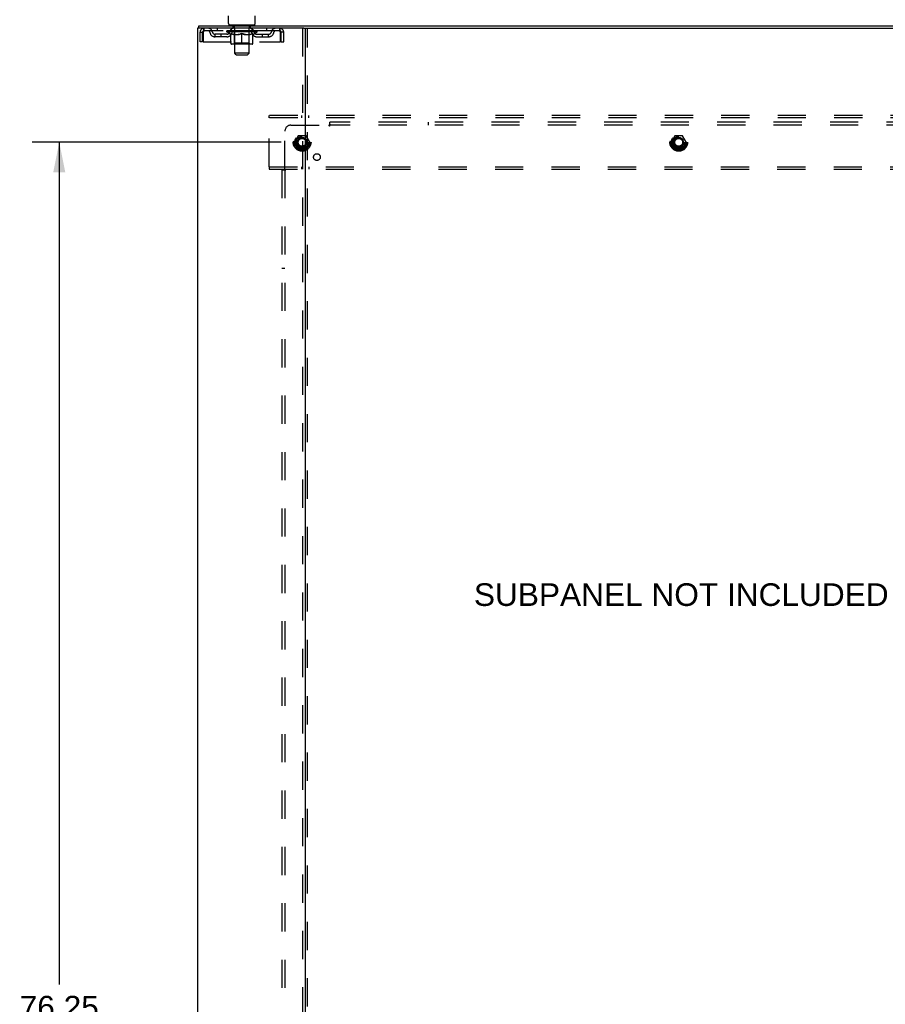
# Model space of a CAD drawing. Header units: inches. Extents: x 0 to 215, y 0 to 139.
# Tile 110 of 112: x 159 to 195, y 51 to 93. Entities that reach past the tile are written whole.
import ezdxf

# ---------------------------------------------------------------- set-up
doc = ezdxf.new("R2010")
doc.units = ezdxf.units.IN
doc.header["$LTSCALE"] = 11.804375
doc.header["$MEASUREMENT"] = 0
doc.linetypes.add('DOT', pattern=[0.2, 0.1, -0.1])
doc.linetypes.add('HIDDEN', pattern=[0.2, 0.1, -0.1])
doc.layers.get('0').update_dxf_attribs({"linetype": 'CONTINUOUS'})
for name, color, linetype in [('DEFAULT_2', 8, 'HIDDEN'), ('DIMENSIONS', 7, 'CONTINUOUS'), ('SUBPANEL', 7, 'CONTINUOUS')]:
    doc.layers.add(name, color=color, linetype=linetype)
doc.styles.get("Standard").update_dxf_attribs({"font": 'arial.ttf'})
doc.dimstyles.new('DIMSTYLE_1', dxfattribs={"dimtxt": 0.946875, "dimasz": 1.2625, "dimexe": 0.09, "dimexo": 0.07, "dimgap": 0.0375, "dimtad": 0, "dimtih": 1, "dimtoh": 1, "dimzin": 4, "dimdsep": 46, "dimtxsty": 'Standard', "dimblk": '_FILLED', "dimblk1": '_FILLED', "dimblk2": '_FILLED', "dimcen": 0.09, "dimadec": 3, "dimazin": 1, "dimtfac": 1, "dimtdec": 3, "dimtofl": 0, "dimtmove": 0, "dimatfit": 3, "dimldrblk": '_FILLED', "dimfxl": 0, "dimtolj": 1, "dimtzin": 4, "dimarcsym": 0})

# ---------------------------------------------------------------- blocks, each defined once
blk = doc.blocks.new('_FILLED')
at = {"color": 0, "linetype": 'ByBlock'}
blk.add_solid([(0, 0), (-1, 0.2), (-1, -0.2)], dxfattribs=at)
blk = doc.blocks.new('*D4')
at = {"layer": 'DIMENSIONS', "color": 2, "linetype": 'Continuous'}
for p, q in [((169.824, 87.384), (159.414, 87.384)), ((160.55, 87.384), (160.55, 52.137)), ((160.55, 11.134), (160.55, 50.243)), ((169.824, 11.134), (159.414, 11.134))]:
    blk.add_line(p, q, dxfattribs=at)
at = {"layer": 'DIMENSIONS', "color": 2, "linetype": 'Continuous', "xscale": 1.2625, "yscale": 1.2625, "zscale": 1.2625}
for p, rotation in [((160.55, 87.384), 90), ((160.55, 11.134), 270)]:
    blk.add_blockref('_FILLED', p, dxfattribs=dict(at, rotation=rotation))
at = {"layer": 'DIMENSIONS', "color": 2, "linetype": 'Continuous', "insert": (160.55, 51.663), "char_height": 0.9469, "width": 3.30878, "attachment_point": 2, "line_spacing_factor": 0.9}
blk.add_mtext('76.25', dxfattribs=at)

msp = doc.modelspace()

# ---------------------------------------------------------------- linework, layer by layer
at = {"color": 7, "linetype": 'Continuous'}
for p, q in [((167.624, 92.358), (167.624, 92.672)), ((168.749, 92.358), (168.749, 92.672)), ((166.384, 92.155), (166.384, 92.259)), ((167.686, 92.289), (167.686, 92.259)), ((168.686, 92.289), (167.686, 92.289)), ((168.686, 92.289), (168.686, 92.259)), ((170.773, 92.155), (202.141, 92.155))]:
    msp.add_line(p, q, dxfattribs=at)
at = {"color": 3, "linetype": 'Continuous'}
for p, q in [((166.332, 92.155), (166.332, 6.363)), ((170.773, 92.155), (166.332, 92.155)), ((166.384, 92.259), (206.53, 92.259)), ((170.832, 92.155), (170.832, 6.363))]:
    msp.add_line(p, q, dxfattribs=at)
at = {"color": 7, "linetype": 'Continuous'}
for centre, start, end in [((167.693, 92.358), 180, 265), ((168.68, 92.358), 275, 360)]:
    msp.add_arc(centre, 0.069, start, end, dxfattribs=at)
at = {"layer": 'DEFAULT_2', "color": 8, "linetype": 'HIDDEN'}
for p, q in [((166.436, 91.592), (166.436, 91.988)), ((166.436, 91.988), (166.54, 91.988)), ((166.54, 91.592), (166.54, 91.988)), ((166.57, 91.988), (166.57, 91.592)), ((166.603, 92.155), (166.603, 92.051)), ((169.769, 92.051), (166.603, 92.051)), ((167.072, 91.8), (167.072, 91.904)), ((167.555, 91.904), (167.072, 91.904)), ((167.155, 92.155), (167.155, 92.051)), ((167.322, 91.8), (167.322, 91.904)), ((167.553, 92.004), (167.553, 92.051)), ((167.712, 91.892), (167.553, 92.004)), ((168.82, 92.004), (167.553, 92.004)), ((167.563, 92.044), (167.563, 92.051)), ((167.571, 92.041), (167.571, 92.044)), ((167.571, 92.041), (168.801, 92.041)), ((167.58, 92.041), (167.58, 92.044)), ((167.581, 92.041), (167.581, 92.044)), ((167.591, 92.044), (167.591, 92.051)), ((167.607, 92.041), (167.607, 92.044)), ((167.609, 92.041), (167.609, 92.044)), ((167.638, 92.044), (167.638, 92.051)), ((167.652, 92.041), (167.652, 92.044)), ((167.655, 92.041), (167.655, 92.044)), ((167.859, 92.044), (167.658, 92.044)), ((167.701, 92.044), (167.701, 92.051)), ((167.703, 92.041), (167.703, 92.044)), ((167.703, 92.041), (167.703, 92.044)), ((167.706, 92.041), (167.706, 92.044)), ((167.712, 91.892), (167.723, 91.892)), ((167.713, 92.041), (167.713, 92.044)), ((167.714, 92.041), (167.714, 92.044)), ((167.717, 92.041), (167.717, 92.044)), ((167.72, 92.041), (167.72, 92.045)), ((167.723, 91.529), (167.723, 91.936)), ((167.725, 92.041), (167.725, 92.044)), ((167.739, 92.041), (167.739, 92.044)), ((167.749, 92.051), (167.749, 92.155)), ((167.757, 92.041), (167.757, 92.046)), ((167.757, 92.041), (167.757, 92.044)), ((167.778, 92.041), (167.778, 92.044)), ((167.778, 92.041), (167.778, 92.044)), ((167.779, 92.044), (167.779, 92.051)), ((167.783, 92.289), (167.783, 92.259)), ((167.789, 92.041), (167.789, 92.044)), ((167.793, 92.041), (167.793, 92.044)), ((167.802, 92.041), (167.802, 92.044)), ((167.814, 92.041), (167.814, 92.048)), ((167.821, 92.199), (167.821, 92.279)), ((167.829, 92.041), (167.829, 92.044)), ((167.891, 92.189), (167.831, 92.189)), ((167.832, 92.041), (167.832, 92.044)), ((167.859, 92.041), (167.859, 92.044)), ((167.926, 92.044), (167.864, 92.044)), ((167.865, 91.892), (168.045, 91.892)), ((167.87, 92.044), (167.87, 92.051)), ((167.874, 91.532), (167.874, 92.001)), ((167.876, 92.041), (167.876, 92.044)), ((167.881, 92.041), (167.881, 92.044)), ((167.886, 91.108), (167.886, 92.179)), ((167.887, 92.041), (167.887, 92.049)), ((167.891, 92.041), (167.891, 92.044)), ((167.902, 92.041), (167.902, 92.044)), ((167.926, 92.041), (167.926, 92.044)), ((168.001, 92.044), (167.942, 92.044)), ((167.962, 92.041), (167.962, 92.044)), ((167.97, 92.044), (167.97, 92.051)), ((167.973, 92.041), (167.973, 92.044)), ((167.976, 92.041), (167.976, 92.05)), ((167.979, 92.041), (167.979, 92.044)), ((167.986, 92.041), (167.986, 92.044)), ((168.001, 92.041), (168.001, 92.044)), ((168.082, 92.044), (168.027, 92.044)), ((168.04, 92.041), (168.04, 92.044)), ((168.072, 92.044), (168.149, 92.048)), ((168.076, 92.044), (168.076, 92.051)), ((168.077, 92.05), (168.076, 92.051)), ((168.077, 92.044), (168.077, 92.05)), ((168.077, 92.041), (168.077, 92.044)), ((168.081, 92.041), (168.081, 92.044)), ((168.082, 92.041), (168.082, 92.044)), ((168.082, 92.041), (168.082, 92.044)), ((168.117, 92.044), (168.182, 92.044)), ((168.123, 92.041), (168.123, 92.044)), ((168.128, 92.044), (168.128, 92.047)), ((168.149, 92.044), (168.149, 92.048)), ((168.165, 92.041), (168.165, 92.044)), ((168.184, 92.044), (168.184, 92.044)), ((168.184, 92.041), (168.184, 92.044)), ((168.184, 92.041), (168.184, 92.044)), ((168.186, 92.044), (168.186, 92.051)), ((168.186, 92.051), (168.301, 92.044)), ((168.186, 91.492), (168.186, 91.936)), ((168.189, 92.041), (168.189, 92.044)), ((168.189, 92.041), (168.189, 92.044)), ((168.189, 92.044), (168.189, 92.044)), ((168.207, 92.041), (168.207, 92.044)), ((168.207, 92.044), (168.255, 92.044)), ((168.25, 92.041), (168.25, 92.044)), ((168.29, 92.041), (168.29, 92.044)), ((168.291, 92.041), (168.291, 92.044)), ((168.291, 92.044), (168.345, 92.044)), ((168.292, 92.041), (168.292, 92.044)), ((168.296, 92.044), (168.296, 92.051)), ((168.296, 92.05), (168.296, 92.051)), ((168.296, 92.044), (168.296, 92.05)), ((168.296, 92.041), (168.296, 92.044)), ((168.328, 91.892), (168.507, 91.892)), ((168.332, 92.041), (168.332, 92.044)), ((168.371, 92.041), (168.371, 92.044)), ((168.371, 92.044), (168.43, 92.044)), ((168.387, 92.041), (168.387, 92.044)), ((168.394, 92.041), (168.394, 92.044)), ((168.397, 92.041), (168.397, 92.05)), ((168.399, 92.041), (168.399, 92.044)), ((168.403, 92.044), (168.403, 92.051)), ((168.41, 92.041), (168.41, 92.044)), ((168.446, 92.041), (168.446, 92.044)), ((168.446, 92.044), (168.508, 92.044)), ((168.47, 92.041), (168.47, 92.044)), ((168.541, 92.189), (168.481, 92.189)), ((168.481, 92.041), (168.481, 92.044)), ((168.485, 92.041), (168.485, 92.049)), ((168.486, 91.108), (168.486, 92.179)), ((168.491, 92.041), (168.491, 92.044)), ((168.496, 92.041), (168.496, 92.044)), ((168.499, 91.532), (168.499, 92.001)), ((168.503, 92.044), (168.503, 92.051)), ((168.513, 92.041), (168.513, 92.044)), ((168.513, 92.044), (168.715, 92.044)), ((168.54, 92.041), (168.54, 92.044)), ((168.544, 92.041), (168.544, 92.044)), ((168.551, 92.199), (168.551, 92.279)), ((168.559, 92.041), (168.559, 92.048)), ((168.57, 92.041), (168.57, 92.044)), ((168.58, 92.041), (168.58, 92.044)), ((168.584, 92.041), (168.584, 92.044)), ((168.589, 92.289), (168.589, 92.259)), ((168.593, 92.044), (168.593, 92.051)), ((168.595, 92.041), (168.595, 92.044)), ((168.595, 92.041), (168.595, 92.044)), ((168.615, 92.041), (168.615, 92.046)), ((168.616, 92.041), (168.616, 92.044)), ((168.624, 92.051), (168.624, 92.155)), ((168.634, 92.041), (168.634, 92.044)), ((168.648, 92.041), (168.648, 92.044)), ((168.65, 91.529), (168.65, 91.936)), ((168.65, 91.892), (168.66, 91.892)), ((168.652, 92.041), (168.652, 92.045)), ((168.656, 92.041), (168.656, 92.044)), ((168.659, 92.041), (168.659, 92.044)), ((168.659, 92.041), (168.659, 92.044)), ((168.66, 91.892), (168.82, 92.004)), ((168.666, 92.041), (168.666, 92.044)), ((168.669, 92.041), (168.669, 92.044)), ((168.67, 92.041), (168.67, 92.044)), ((168.671, 92.044), (168.671, 92.051)), ((168.718, 92.041), (168.718, 92.044)), ((168.72, 92.041), (168.72, 92.044)), ((168.735, 92.044), (168.735, 92.051)), ((168.763, 92.041), (168.763, 92.044)), ((168.765, 92.041), (168.765, 92.044)), ((168.781, 92.044), (168.781, 92.051)), ((168.791, 92.041), (168.791, 92.044)), ((168.792, 92.041), (168.792, 92.044)), ((168.801, 92.041), (168.801, 92.044)), ((168.81, 92.044), (168.81, 92.051)), ((168.818, 91.904), (169.301, 91.904)), ((168.82, 92.004), (168.82, 92.051)), ((169.051, 91.8), (169.051, 91.904)), ((169.218, 92.155), (169.218, 92.051)), ((169.301, 91.8), (169.301, 91.904)), ((169.769, 92.051), (169.769, 92.155)), ((169.802, 91.592), (169.802, 91.988)), ((169.832, 91.592), (169.832, 91.988)), ((169.936, 91.988), (169.832, 91.988)), ((169.936, 91.592), (169.936, 91.988)), ((170.728, 92.155), (170.728, 6.363)), ((170.936, 6.363), (170.936, 92.155)), ((166.54, 91.592), (166.436, 91.592)), ((166.57, 91.592), (169.802, 91.592)), ((167.555, 91.8), (167.072, 91.8)), ((168.613, 91.492), (167.76, 91.492)), ((167.874, 91.532), (167.834, 91.492)), ((168.499, 91.532), (167.874, 91.532)), ((168.499, 91.532), (168.539, 91.492)), ((168.818, 91.8), (169.301, 91.8)), ((169.832, 91.592), (169.936, 91.592)), ((167.955, 91.039), (167.886, 91.108)), ((168.486, 91.108), (167.886, 91.108)), ((168.417, 91.039), (168.486, 91.108)), ((167.955, 91.039), (168.417, 91.039)), ((169.332, 88.405), (169.332, 88.509)), ((203.582, 88.509), (169.332, 88.509)), ((169.332, 86.363), (169.332, 88.405)), ((203.582, 88.405), (169.332, 88.405)), ((170.682, 88.509), (170.682, 88.405)), ((170.982, 88.405), (170.982, 88.509)), ((170.544, 87.656), (170.39, 87.389)), ((170.39, 87.379), (170.544, 87.111)), ((170.862, 87.661), (170.553, 87.661)), ((171.025, 87.389), (170.87, 87.656)), ((170.87, 87.111), (171.025, 87.379)), ((186.294, 87.656), (186.14, 87.389)), ((186.14, 87.379), (186.294, 87.111)), ((186.612, 87.661), (186.303, 87.661)), ((186.775, 87.389), (186.62, 87.656)), ((186.62, 87.111), (186.775, 87.379)), ((170.862, 87.106), (170.553, 87.106)), ((186.612, 87.106), (186.303, 87.106)), ((169.332, 86.363), (169.332, 86.259)), ((169.332, 86.363), (203.582, 86.363)), ((169.332, 86.259), (203.582, 86.259)), ((170.682, 86.363), (170.682, 86.259)), ((170.982, 86.363), (170.982, 86.259))]:
    msp.add_line(p, q, dxfattribs=at)
for points in [[(166.603, 92.155), (166.601, 92.154), (166.599, 92.15), (166.596, 92.145), (166.594, 92.138), (166.592, 92.129), (166.589, 92.118), (166.587, 92.106), (166.584, 92.092), (166.582, 92.076), (166.58, 92.06), (166.577, 92.043), (166.575, 92.025), (166.573, 92.006), (166.57, 91.988)], [(166.603, 92.051), (166.601, 92.05), (166.599, 92.049), (166.596, 92.047), (166.594, 92.044), (166.592, 92.041), (166.589, 92.037), (166.587, 92.032), (166.584, 92.027), (166.582, 92.021), (166.58, 92.015), (166.577, 92.008), (166.575, 92.002), (166.573, 91.995), (166.57, 91.988)], [(167.873, 91.892), (167.848, 91.897), (167.823, 91.902), (167.799, 91.909), (167.774, 91.917), (167.748, 91.926), (167.723, 91.936)], [(167.723, 91.935), (167.747, 91.925), (167.771, 91.917), (167.795, 91.909), (167.819, 91.903), (167.842, 91.897), (167.865, 91.892)], [(168.186, 91.936), (168.16, 91.926), (168.135, 91.917), (168.11, 91.909), (168.085, 91.902), (168.06, 91.897), (168.035, 91.892)], [(168.045, 91.892), (168.068, 91.897), (168.092, 91.903), (168.115, 91.909), (168.138, 91.917), (168.162, 91.925), (168.186, 91.934)], [(168.337, 91.892), (168.312, 91.897), (168.288, 91.903), (168.263, 91.909), (168.238, 91.917), (168.212, 91.926), (168.186, 91.936)], [(168.186, 91.934), (168.211, 91.925), (168.235, 91.916), (168.258, 91.909), (168.281, 91.902), (168.305, 91.897), (168.328, 91.892)], [(168.65, 91.936), (168.624, 91.926), (168.599, 91.917), (168.574, 91.909), (168.549, 91.902), (168.524, 91.897), (168.5, 91.892)], [(168.507, 91.892), (168.531, 91.897), (168.554, 91.903), (168.578, 91.909), (168.602, 91.917), (168.626, 91.925), (168.65, 91.935)], [(169.802, 91.988), (169.8, 92.006), (169.798, 92.025), (169.795, 92.043), (169.793, 92.06), (169.791, 92.076), (169.788, 92.092), (169.786, 92.106), (169.783, 92.118), (169.781, 92.129), (169.779, 92.138), (169.776, 92.145), (169.774, 92.15), (169.772, 92.154), (169.769, 92.155)], [(169.802, 91.988), (169.8, 91.995), (169.798, 92.002), (169.795, 92.008), (169.793, 92.015), (169.791, 92.021), (169.788, 92.027), (169.786, 92.032), (169.783, 92.037), (169.781, 92.041), (169.779, 92.044), (169.776, 92.047), (169.774, 92.049), (169.772, 92.05), (169.769, 92.051)]]:
    msp.add_lwpolyline(points, dxfattribs=at)
for centre, radius in [((170.707, 87.384), 0.372), ((170.707, 87.384), 0.356), ((170.707, 87.384), 0.312), ((170.707, 87.384), 0.204), ((170.707, 87.384), 0.188), ((170.707, 87.384), 0.183), ((170.707, 87.384), 0.165), ((186.457, 87.384), 0.372), ((186.457, 87.384), 0.356), ((186.457, 87.384), 0.312), ((186.457, 87.384), 0.204), ((186.457, 87.384), 0.188), ((186.457, 87.384), 0.183), ((186.457, 87.384), 0.165)]:
    msp.add_circle(centre, radius, dxfattribs=at)
at = {"layer": 'DEFAULT_2', "color": 8, "linetype": 'DOT'}
for centre in [(170.707, 87.384), (186.457, 87.384)]:
    msp.add_circle(centre, 0.17, dxfattribs=at)
at = {"layer": 'DEFAULT_2', "color": 8, "linetype": 'HIDDEN'}
for centre, radius, start, end in [((166.603, 91.988), 0.167, 90, 180), ((166.603, 91.988), 0.063, 90, 180), ((166.783, 91.988), 0.167, 8.0716, 90), ((166.783, 91.988), 0.0625, 7.9863, 90), ((167.072, 92.029), 0.229, 187.9863, 270), ((167.072, 92.029), 0.125, 188.0716, 270), ((167.555, 92.029), 0.125, 270, 351.9284), ((167.555, 92.029), 0.229, 270, 352.0137), ((167.844, 91.988), 0.167, 90, 171.9284), ((167.693, 92.358), 0.069, 265, 270), ((167.843, 91.988), 0.0625, 90, 172.0137), ((167.811, 92.279), 0.01, 0, 90), ((167.831, 92.199), 0.01, 180, 270), ((167.834, 92.001), 0.0398, 0, 90), ((167.876, 92.179), 0.01, 0, 90), ((168.496, 92.179), 0.01, 90, 180), ((168.539, 92.001), 0.0398, 90, 180), ((168.529, 91.988), 0.167, 8.0716, 90), ((168.529, 91.988), 0.0625, 7.9863, 90), ((168.541, 92.199), 0.01, 270, 360), ((168.561, 92.279), 0.01, 90, 180), ((168.818, 92.029), 0.229, 187.9863, 270), ((168.68, 92.358), 0.069, 270, 275), ((168.818, 92.029), 0.125, 188.0716, 270), ((169.301, 92.029), 0.125, 270, 351.9284), ((169.301, 92.029), 0.229, 270, 352.0137), ((169.59, 91.988), 0.167, 90, 171.9284), ((169.59, 91.988), 0.0625, 90, 172.0137), ((169.769, 91.988), 0.167, 0, 90), ((169.769, 91.988), 0.063, 0, 90), ((167.76, 91.529), 0.0371, 180, 270), ((168.613, 91.529), 0.0371, 270, 360), ((170.398, 87.384), 0.01, 150.0127, 209.9883), ((170.553, 87.651), 0.01, 90.0124, 149.9892), ((170.862, 87.651), 0.01, 30.012, 89.9887), ((171.016, 87.384), 0.01, 330.0127, 29.9883), ((186.148, 87.384), 0.01, 150.0127, 209.9883), ((186.303, 87.651), 0.01, 90.0124, 149.9892), ((186.612, 87.651), 0.01, 30.012, 89.9887), ((186.766, 87.384), 0.01, 330.0127, 29.9883), ((170.553, 87.116), 0.01, 210.012, 269.9887), ((170.862, 87.116), 0.01, 270.0124, 329.9892), ((186.303, 87.116), 0.01, 210.012, 269.9887), ((186.612, 87.116), 0.01, 270.0124, 329.9892)]:
    msp.add_arc(centre, radius, start, end, dxfattribs=at)
for centre, major_axis, ratio, start_param, end_param in [((168.186, 92.051), (0.633, 0.007), 0.05963, 2.96643, 3.140963), ((167.533, 92.039), (0.198, 0), 0.060556, 0.430652, 1.470503), ((168.186, 92.051), (0.633, 0), 0.060556, -3.141593, -2.96706), ((167.533, 92.032), (0.198, 0.002), 0.05963, 1.376596, 1.469874), ((168.186, 92.051), (0.633, 0.013), 0.05688, 2.791345, 2.965878), ((167.509, 92.039), (0.198, 0.002), 0.05963, 0.25549, 1.295341), ((167.577, 92.039), (0.198, -0.002), 0.05963, 0.605815, 1.645666), ((168.186, 92.051), (0.633, -0.007), 0.05963, -2.96643, -2.791898), ((167.577, 92.032), (0.198, 0), 0.060556, 1.551758, 1.645036), ((167.509, 92.032), (0.198, 0.004), 0.05688, 1.20151, 1.294789), ((167.579, 92.034), (0.164, 0.002), 0.05963, 1.065228, 1.614276), ((167.559, 92.034), (0.164, 0.003), 0.05688, 0.890143, 1.43919), ((167.617, 92.034), (0.164, 0), 0.060556, 1.240391, 1.789438), ((168.186, 92.051), (0.633, 0.019), 0.052395, 2.616403, 2.790936), ((167.505, 92.039), (0.198, 0.004), 0.05688, 0.080405, 1.120256), ((167.64, 92.039), (0.198, -0.004), 0.05688, 0.7809, 1.820751), ((168.186, 92.051), (0.633, -0.013), 0.05688, -2.791345, -2.616812), ((167.64, 92.032), (0.198, -0.002), 0.05963, 1.72692, 1.820198), ((167.505, 92.032), (0.198, 0.006), 0.052395, 1.026568, 1.119847), ((167.558, 92.034), (0.164, 0.005), 0.052395, 0.715201, 1.264248), ((167.672, 92.034), (0.164, -0.002), 0.05963, 1.415553, 1.9646), ((168.186, 92.051), (0.633, 0.025), 0.046319, 2.441654, 2.616187), ((167.719, 92.039), (0.198, -0.006), 0.052395, 0.955842, 1.995693), ((167.522, 92.039), (0.198, 0.006), 0.052395, -0.094537, 0.945314), ((168.186, 92.051), (0.633, -0.019), 0.052395, -2.616403, -2.44187), ((167.719, 92.032), (0.198, -0.004), 0.05688, 1.902006, 1.995284), ((167.522, 92.032), (0.198, 0.008), 0.046319, 0.851819, 0.945098), ((167.577, 92.034), (0.164, 0.006), 0.046319, 0.540452, 1.089499), ((167.743, 92.034), (0.164, -0.003), 0.05688, 1.590638, 2.139686), ((168.186, 92.051), (0.633, 0.029), 0.038841, 2.267123, 2.441656), ((167.813, 92.039), (0.198, -0.008), 0.046319, 1.130591, 2.170442), ((167.559, 92.039), (0.198, 0.008), 0.046319, -0.269286, 0.770565), ((168.186, 92.051), (0.633, -0.025), 0.046319, -2.441654, -2.267121), ((167.813, 92.032), (0.198, -0.006), 0.052395, 2.076947, 2.170226), ((167.559, 92.032), (0.198, 0.009), 0.038841, 0.677289, 0.770567), ((167.614, 92.034), (0.164, 0.008), 0.038841, 0.365921, 0.914969), ((167.828, 92.034), (0.164, -0.005), 0.052395, 1.76558, 2.314627), ((168.186, 92.051), (0.633, 0.033), 0.030195, 2.09281, 2.267343), ((167.918, 92.039), (0.198, -0.009), 0.038841, 1.305122, 2.344973), ((167.615, 92.039), (0.198, 0.009), 0.038841, -0.443817, 0.596034), ((168.186, 92.051), (0.633, -0.029), 0.038841, -2.267123, -2.092591), ((167.918, 92.032), (0.198, -0.008), 0.046319, 2.251696, 2.344975), ((167.615, 92.032), (0.198, 0.01), 0.030195, 0.502975, 0.596254), ((167.668, 92.034), (0.164, 0.009), 0.030195, 0.191608, 0.740655), ((167.923, 92.034), (0.164, -0.006), 0.046319, 1.940329, 2.489376), ((167.689, 92.039), (0.198, 0.01), 0.030195, -0.61813, 0.421721), ((168.186, 92.051), (0.633, 0.036), 0.020645, 1.918687, 2.09322), ((168.03, 92.039), (0.198, -0.01), 0.030195, 1.479435, 2.519286), ((168.186, 92.051), (0.633, -0.033), 0.030195, -2.09281, -1.918277), ((168.03, 92.032), (0.198, -0.009), 0.038841, 2.426227, 2.519505), ((167.689, 92.032), (0.198, 0.011), 0.020645, 0.328852, 0.422131), ((167.738, 92.034), (0.164, 0.009), 0.020645, 0.017485, 0.566532), ((168.027, 92.034), (0.164, -0.008), 0.038841, 2.11486, 2.663907), ((167.778, 92.039), (0.198, 0.011), 0.020645, -0.792253, 0.247598), ((168.186, 92.051), (0.633, 0.038), 0.010478, 1.744704, 1.919237), ((168.148, 92.039), (0.198, -0.011), 0.020645, 1.653558, 2.693409), ((168.186, 92.051), (0.633, -0.036), 0.020645, -1.918687, -1.744154), ((168.148, 92.032), (0.198, -0.01), 0.030195, 2.60054, 2.693819), ((167.778, 92.032), (0.198, 0.012), 0.010478, 0.154869, 0.248148), ((167.822, 92.034), (0.164, 0.01), 0.010478, 6.126688, 6.675735), ((168.135, 92.034), (0.164, -0.009), 0.030195, 2.289173, 2.83822), ((167.879, 92.039), (0.198, 0.012), 0.010478, -0.966236, -0.000846), ((168.267, 92.039), (0.198, -0.012), 0.010478, 1.827541, 2.867392), ((168.186, 92.051), (0.633, -0.038), 0.010478, -1.744704, -1.570171), ((168.267, 92.032), (0.198, -0.011), 0.020645, 2.774664, 2.867942), ((168.245, 92.034), (0.164, -0.009), 0.020645, 2.463296, 3.012344), ((168.106, 92.039), (0.198, 0.012), 0.010478, 0.274201, 1.314052), ((168.019, 92.034), (0.164, 0.01), 0.010478, -0.000298, 0.504314), ((167.989, 92.032), (0.198, 0.012), 0.010478, 0.192946, 0.399283), ((168.186, 92.051), (0.633, 0.038), 0.010478, -1.578586, -1.396888), ((168.383, 92.032), (0.198, -0.012), 0.010478, 2.948646, 3.041925), ((168.353, 92.034), (0.164, -0.01), 0.010478, 2.637279, 3.142076), ((168.224, 92.039), (0.198, 0.011), 0.020645, 0.448184, 1.488034), ((168.128, 92.034), (0.164, 0.009), 0.020645, 0.129249, 0.678296), ((168.106, 92.032), (0.198, 0.011), 0.020645, 0.273651, 0.366929), ((168.186, 92.051), (0.633, 0.036), 0.020645, -1.397439, -1.222906), ((168.186, 92.051), (0.633, -0.038), 0.010478, 1.222355, 1.396888), ((168.494, 92.039), (0.198, -0.012), 0.010478, -3.140747, -2.175357), ((168.342, 92.039), (0.198, 0.01), 0.030195, 0.622307, 1.662158), ((168.237, 92.034), (0.164, 0.009), 0.030195, 0.303372, 0.852419), ((168.551, 92.034), (0.164, -0.01), 0.010478, 2.749043, 3.29809), ((168.595, 92.039), (0.198, -0.011), 0.020645, 2.893995, 3.933846), ((168.224, 92.032), (0.198, 0.01), 0.030195, 0.447774, 0.541052), ((168.595, 92.032), (0.198, -0.012), 0.010478, 2.893445, 2.986723), ((168.186, 92.051), (0.633, 0.033), 0.030195, -1.223315, -1.048783), ((168.186, 92.051), (0.633, -0.036), 0.020645, 1.048373, 1.222906), ((168.455, 92.039), (0.198, 0.009), 0.038841, 0.79662, 1.836471), ((168.346, 92.034), (0.164, 0.008), 0.038841, 0.477686, 1.026733), ((168.635, 92.034), (0.164, -0.009), 0.020645, 2.57506, 3.124108), ((168.684, 92.039), (0.198, -0.01), 0.030195, 2.719872, 3.759723), ((168.56, 92.039), (0.198, 0.008), 0.046319, 0.971151, 2.011002), ((168.342, 92.032), (0.198, 0.009), 0.038841, 0.622087, 0.715366), ((168.684, 92.032), (0.198, -0.011), 0.020645, 2.719462, 2.812741), ((168.186, 92.051), (0.633, 0.029), 0.038841, -1.049002, -0.874469), ((168.186, 92.051), (0.633, -0.033), 0.030195, 0.87425, 1.048783), ((168.449, 92.034), (0.164, 0.006), 0.046319, 0.652216, 1.201263), ((168.653, 92.039), (0.198, 0.006), 0.052395, 1.1459, 2.185751), ((168.705, 92.034), (0.164, -0.009), 0.030195, 2.400937, 2.949985), ((168.757, 92.039), (0.198, -0.009), 0.038841, 2.545558, 3.585409), ((168.545, 92.034), (0.164, 0.005), 0.052395, 0.826965, 1.376012), ((168.455, 92.032), (0.198, 0.008), 0.046319, 0.796618, 0.889896), ((168.757, 92.032), (0.198, -0.01), 0.030195, 2.545339, 2.638617), ((168.733, 92.039), (0.198, 0.004), 0.05688, 1.320842, 2.360692), ((168.186, 92.051), (0.633, 0.025), 0.046319, -0.874471, -0.699939), ((168.186, 92.051), (0.633, -0.029), 0.038841, 0.699936, 0.874469), ((168.813, 92.039), (0.198, -0.008), 0.046319, 2.371028, 3.410879), ((168.759, 92.034), (0.164, -0.008), 0.038841, 2.226624, 2.775671), ((168.795, 92.039), (0.198, 0.002), 0.05963, 1.495927, 2.535778), ((168.629, 92.034), (0.164, 0.003), 0.05688, 1.001907, 1.550954), ((168.85, 92.039), (0.198, -0.006), 0.052395, 2.196279, 3.23613), ((168.796, 92.034), (0.164, -0.006), 0.046319, 2.052093, 2.601141), ((168.56, 92.032), (0.198, 0.006), 0.052395, 0.971367, 1.064645), ((168.839, 92.039), (0.198, 0), 0.060556, 1.671089, 2.71094), ((168.813, 92.032), (0.198, -0.009), 0.038841, 2.371026, 2.464304), ((168.867, 92.039), (0.198, -0.004), 0.05688, 2.021337, 3.061188), ((168.186, 92.051), (0.633, 0.019), 0.052395, -0.699723, -0.52519), ((168.186, 92.051), (0.633, -0.025), 0.046319, 0.525406, 0.699939), ((168.864, 92.039), (0.198, -0.002), 0.05963, 1.846251, 2.886102), ((168.7, 92.034), (0.164, 0.002), 0.05963, 1.176993, 1.72604), ((168.814, 92.034), (0.164, -0.005), 0.052395, 1.877344, 2.426392), ((168.756, 92.034), (0.164, 0), 0.060556, 1.352155, 1.901202), ((168.814, 92.034), (0.164, -0.003), 0.05688, 1.702402, 2.25145), ((168.794, 92.034), (0.164, -0.002), 0.05963, 1.527317, 2.076364), ((168.653, 92.032), (0.198, 0.004), 0.05688, 1.146309, 1.239587), ((168.85, 92.032), (0.198, -0.008), 0.046319, 2.196495, 2.289773), ((168.186, 92.051), (0.633, 0.013), 0.05688, -0.524781, -0.350248), ((168.186, 92.051), (0.633, -0.019), 0.052395, 0.350657, 0.52519), ((168.733, 92.032), (0.198, 0.002), 0.05963, 1.321394, 1.414673), ((168.867, 92.032), (0.198, -0.006), 0.052395, 2.021746, 2.115024), ((168.186, 92.051), (0.633, 0.007), 0.05963, -0.349695, -0.175162), ((168.186, 92.051), (0.633, -0.013), 0.05688, 0.175715, 0.350248), ((168.795, 92.032), (0.198, 0), 0.060556, 1.496556, 1.589835), ((168.864, 92.032), (0.198, -0.004), 0.05688, 1.846804, 1.940083), ((168.839, 92.032), (0.198, -0.002), 0.05963, 1.671719, 1.764997), ((168.186, 92.051), (0.633, 0), 0.060556, -0.174533, 0), ((168.186, 92.051), (0.633, -0.007), 0.05963, 0.000629, 0.175162)]:
    msp.add_ellipse(centre, major_axis=major_axis, ratio=ratio, start_param=start_param, end_param=end_param, dxfattribs=at)
at = {"layer": 'SUBPANEL', "color": 8, "linetype": 'HIDDEN'}
for p, q in [((171.864, 88.061), (171.864, 88.227)), ((201.051, 88.227), (171.864, 88.227)), ((175.989, 88.102), (175.989, 88.227)), ((169.989, 86.263), (169.989, 87.852)), ((170.239, 88.102), (171.828, 88.102)), ((171.847, 88.121), (171.84, 88.115)), ((201.051, 88.102), (171.864, 88.102)), ((169.864, 86.227), (169.864, 12.29)), ((169.864, 86.227), (170.029, 86.227)), ((169.989, 86.227), (169.989, 12.29)), ((169.989, 82.102), (169.864, 82.102))]:
    msp.add_line(p, q, dxfattribs=at)
for points in [[(171.84, 88.115), (171.838, 88.113), (171.836, 88.111), (171.835, 88.109), (171.833, 88.107), (171.831, 88.105), (171.83, 88.104), (171.828, 88.102)], [(171.841, 88.083), (171.838, 88.088), (171.837, 88.09), (171.836, 88.092), (171.834, 88.095), (171.833, 88.097), (171.831, 88.099), (171.83, 88.101), (171.828, 88.102)], [(171.864, 88.061), (171.862, 88.062), (171.86, 88.063), (171.858, 88.064), (171.857, 88.065), (171.855, 88.066), (171.854, 88.067), (171.852, 88.068), (171.851, 88.07), (171.849, 88.071), (171.848, 88.073), (171.846, 88.075), (171.845, 88.077), (171.844, 88.079), (171.842, 88.081), (171.841, 88.083)], [(171.864, 88.141), (171.862, 88.139), (171.86, 88.137), (171.859, 88.135), (171.857, 88.133), (171.856, 88.131), (171.854, 88.129), (171.853, 88.127), (171.851, 88.126), (171.85, 88.124), (171.848, 88.123), (171.847, 88.121)], [(169.95, 86.227), (169.952, 86.229), (169.954, 86.231), (169.956, 86.232), (169.958, 86.234), (169.96, 86.235), (169.962, 86.237), (169.964, 86.238), (169.965, 86.24), (169.967, 86.241), (169.968, 86.243), (169.97, 86.244)], [(169.97, 86.244), (169.976, 86.251), (169.978, 86.253), (169.98, 86.255), (169.982, 86.256), (169.984, 86.258), (169.985, 86.26), (169.987, 86.261), (169.989, 86.263)], [(170.003, 86.252), (170.001, 86.254), (169.999, 86.255), (169.996, 86.257), (169.994, 86.258), (169.992, 86.26), (169.99, 86.261), (169.989, 86.263)], [(170.029, 86.227), (170.029, 86.229), (170.028, 86.231), (170.027, 86.232), (170.026, 86.234), (170.025, 86.236), (170.024, 86.237), (170.023, 86.239), (170.021, 86.24), (170.019, 86.242), (170.018, 86.243), (170.016, 86.244), (170.014, 86.246), (170.012, 86.247), (170.01, 86.248), (170.008, 86.25), (170.003, 86.252)]]:
    msp.add_lwpolyline(points, dxfattribs=at)
for centre, radius in [((170.707, 87.384), 0.25), ((186.457, 87.384), 0.25), ((171.326, 86.765), 0.141)]:
    msp.add_circle(centre, radius, dxfattribs=at)
msp.add_arc((170.239, 87.852), 0.25, 90, 180, dxfattribs=at)

# ---------------------------------------------------------------- texts
at = {"layer": 'DIMENSIONS', "color": 2, "linetype": 'Continuous', "insert": (186.564, 68.928), "char_height": 0.94688, "width": 17.31479, "attachment_point": 2, "line_spacing_factor": 0.9}
msp.add_mtext('SUBPANEL NOT INCLUDED', dxfattribs=at)

# ---------------------------------------------------------------- dimensions: what is measured, and where the dimension line sits
at = {"layer": 'DIMENSIONS', "color": 2, "linetype": 'Continuous'}
dim = msp.add_linear_dim(base=(160.55, 87.384), p1=(169.894, 11.134), p2=(169.894, 87.384), angle=90, dimstyle='DIMSTYLE_1', dxfattribs=at)
dim.commit()
dim.dimension.update_dxf_attribs({"geometry": '*D4', "text_midpoint": (160.553, 51.185), "dimtype": 160})

doc.saveas('drawing.dxf')
